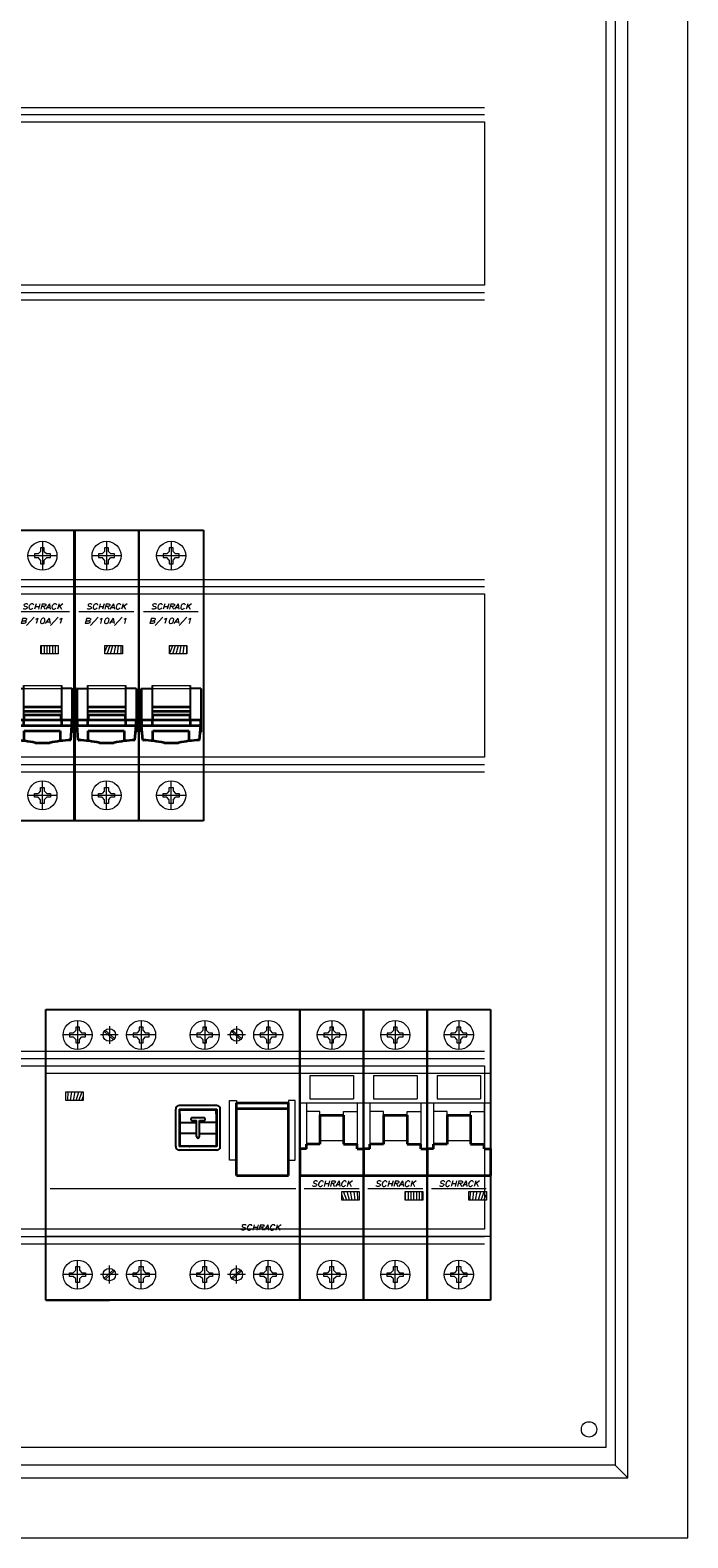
# Model space of a CAD drawing. Extents: x -286 to 6751, y -6190 to 318.
# Tile 4 of 7: x 5900 to 6081, y -4849 to -4433. Entities that reach past the tile are written whole.
import ezdxf
from ezdxf.enums import TextEntityAlignment as Align

# ---------------------------------------------------------------- set-up
doc = ezdxf.new("R2010")
doc.units = 0
for name, color, linetype in [('_HRS_E_Schematy', 2, 'Continuous'), ('schrack-additional', 7, 'Continuous'), ('schrack-descr', 7, 'Continuous'), ('schrack-terminal', 7, 'Continuous')]:
    doc.layers.add(name, color=color, linetype=linetype)
for name, color, linetype, lineweight in [('schrack-details', 4, 'Continuous', 5), ('schrack-movparts', 5, 'Continuous', 35), ('schrack-others', 2, 'Continuous', 13), ('schrack-outline', 1, 'Continuous', 25)]:
    doc.layers.add(name, color=color, linetype=linetype, lineweight=lineweight)
doc.styles.add('logo', font='romans.shx', dxfattribs={"oblique": 15, "height": 1.5})
doc.styles.add('styl', font='romans.shx')

# ---------------------------------------------------------------- blocks, each defined once
blk = doc.blocks.new('pm419-Geh_use', base_point=(-98.61362713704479, 87.74999999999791))
at = {"color": 4, "linetype": 'Continuous'}
for p, q in [((-98.5636271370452, 98.04999999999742), (-98.56362713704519, 97.89999999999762)), ((-95.26362713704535, 98.04999999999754), (-95.26362713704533, 97.89999999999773)), ((-98.58362713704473, 87.89999999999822), (-98.61362713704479, 87.74999999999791)), ((-98.56362713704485, 87.89999999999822), (-98.56362713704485, 87.84999999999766)), ((-98.56362713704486, 87.74999999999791), (-98.56362713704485, 87.84999999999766)), ((-96.76362713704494, 87.84999999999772), (-96.76362713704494, 87.74999999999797)), ((-95.26362713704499, 87.89999999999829), (-95.26362713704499, 87.74999999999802))]:
    blk.add_line(p, q, dxfattribs=at)
blk = doc.blocks.new('pm420_01-Deckel', base_point=(-95.26362713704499, 87.74999999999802))
at = {"color": 4, "linetype": 'Continuous'}
for p, q in [((-95.26362713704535, 98.04999999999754), (-95.26362713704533, 97.89999999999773)), ((-95.26362713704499, 87.89999999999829), (-95.26362713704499, 87.74999999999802)), ((-94.06362713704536, 87.74999999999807), (-94.21362713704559, 87.89999999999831))]:
    blk.add_line(p, q, dxfattribs=at)
blk = doc.blocks.new('*U60')
at = {"layer": 'schrack-details'}
h = blk.add_hatch(dxfattribs=at)
h.set_pattern_fill('ANSI31', color=256, scale=0.25, angle=45, style=0)
h.set_pattern_definition([(90, (69772977.8122275, 70824734.07284465), (-0.79375, 1.665334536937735e-16), [])])
h.paths.add_polyline_path([(5.48543344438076, 37.47332423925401), (10.32354506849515, 37.47332423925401), (10.32354506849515, 39.8390879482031), (5.48543344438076, 39.8390879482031)])
at = {"color": 4, "linetype": 'Continuous'}
for p, q in [((35.76212595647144, 31.85620701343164), (35.76212595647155, 35.05620701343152)), ((47.0621259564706, 36.05620701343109), (36.76212595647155, 36.05620701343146)), ((36.76212595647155, 35.05620701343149), (44.16212595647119, 35.05620701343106)), ((36.76212595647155, 35.05620701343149), (36.7621259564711, 24.75620701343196)), ((36.91212595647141, 34.90620701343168), (45.10688704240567, 34.90620701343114)), ((36.91212595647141, 33.74298860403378), (36.91212595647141, 34.90620701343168)), ((36.91212595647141, 33.74298860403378), (36.91212595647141, 31.40620701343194)), ((38.91212595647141, 35.0562070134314), (38.91212595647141, 34.9062070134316)), ((44.16212595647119, 35.05620701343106), (47.0621259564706, 35.05620701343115)), ((45.06212595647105, 35.05620701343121), (45.06212595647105, 34.9062070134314)), ((45.10688704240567, 34.90620701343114), (45.10688704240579, 35.05620701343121)), ((45.10688704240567, 34.90620701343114), (46.91212595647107, 34.90620701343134)), ((46.91212595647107, 33.74298860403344), (46.91212595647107, 34.90620701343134)), ((46.91212595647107, 33.74298860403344), (46.91212595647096, 31.40620701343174)), ((47.0621259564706, 35.05620701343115), (47.06212595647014, 24.75620701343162)), ((48.06212595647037, 31.85620701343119), (48.06212595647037, 35.05620701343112)), ((35.76212595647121, 24.75620701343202), (35.76212595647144, 31.85620701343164)), ((36.91212595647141, 31.40620701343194), (41.5121259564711, 31.40620701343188)), ((36.91212595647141, 31.40620701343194), (36.9121259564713, 28.40620701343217)), ((43.5121259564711, 32.70620701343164), (40.31212595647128, 32.70620701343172)), ((40.31212595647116, 31.90620701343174), (41.5121259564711, 31.90620701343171)), ((41.5121259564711, 31.40620701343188), (41.5121259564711, 31.90620701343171)), ((41.5121259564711, 28.406207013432), (41.5121259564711, 31.40620701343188)), ((42.31212595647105, 31.90620701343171), (43.5121259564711, 31.90620701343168)), ((42.31212595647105, 31.40620701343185), (42.31212595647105, 31.90620701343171)), ((46.91212595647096, 31.40620701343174), (42.31212595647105, 31.40620701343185)), ((42.31212595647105, 28.40620701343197), (42.31212595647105, 31.40620701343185)), ((46.91212595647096, 31.40620701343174), (46.91212595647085, 28.40620701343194)), ((48.06212595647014, 24.75620701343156), (48.06212595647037, 31.85620701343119)), ((36.9121259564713, 28.40620701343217), (36.91212595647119, 26.06942542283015)), ((41.5121259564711, 28.406207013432), (36.9121259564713, 28.40620701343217)), ((36.91212595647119, 26.06942542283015), (36.91212595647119, 24.90620701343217)), ((41.5121259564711, 27.5062070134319), (41.5121259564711, 28.406207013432)), ((42.31212595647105, 28.40620701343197), (46.91212595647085, 28.40620701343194)), ((42.31212595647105, 27.5062070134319), (42.31212595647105, 28.40620701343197)), ((46.91212595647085, 28.40620701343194), (46.91212595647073, 26.06942542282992)), ((46.91212595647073, 26.06942542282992), (46.91212595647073, 24.90620701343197)), ((47.06212595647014, 24.75620701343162), (36.7621259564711, 24.75620701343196)), ((47.06212595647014, 23.75620701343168), (36.7621259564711, 23.75620701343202)), ((45.10688704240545, 24.90620701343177), (36.91212595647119, 24.90620701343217)), ((45.06212595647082, 24.906207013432), (45.06212595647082, 24.75620701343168)), ((45.10688704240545, 24.90620701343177), (45.10688704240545, 24.75620701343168)), ((46.91212595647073, 24.90620701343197), (45.10688704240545, 24.90620701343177))]:
    blk.add_line(p, q, dxfattribs=at)
for centre, radius, start, end in [((36.76212595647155, 35.05620701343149), 0.9999999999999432, 90, 179.9999999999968), ((47.0621259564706, 35.05620701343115), 0.9999999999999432, 359.9999999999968, 90), ((42.71212595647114, 29.9062070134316), 5.99999999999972, 165.1648884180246, 172.59800031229), ((42.71212595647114, 29.9062070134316), 5.999999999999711, 187.4019996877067, 194.835111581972), ((40.31212595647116, 32.30620701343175), 0.3999999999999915, 129.4391316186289, 270), ((40.31212595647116, 32.30620701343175), 0.3999999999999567, 90, 129.4391316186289), ((43.5121259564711, 32.30620701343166), 0.3999999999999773, 50.56086838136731, 90), ((43.5121259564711, 32.30620701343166), 0.3999999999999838, 269.9999999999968, 50.56086838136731), ((41.91212595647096, 27.5062070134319), 0.3999999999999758, 180, 230.5608683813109), ((41.91212595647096, 27.5062070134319), 0.3999999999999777, 230.5608683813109, 309.4391316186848), ((41.91212595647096, 27.5062070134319), 0.3999999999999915, 309.4391316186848, 359.9999999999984), ((36.7621259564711, 24.75620701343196), 0.9999999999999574, 179.9999999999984, 269.9999999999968), ((42.71212595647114, 29.9062070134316), 5.999999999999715, 236.4426902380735, 239.1299615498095), ((47.06212595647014, 24.75620701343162), 1, 270, 359.9999999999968)]:
    blk.add_arc(centre, radius, start, end, dxfattribs=at)
at = {"layer": 'schrack-details'}
for p, q in [((8.75, 59.50000000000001), (8.75, 51.50000000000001)), ((26.25, 59.50000000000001), (26.25, 51.50000000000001)), ((43.75, 59.50000000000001), (43.75, 51.50000000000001)), ((61.25, 59.50000000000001), (61.25, 51.50000000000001)), ((12.75, 55.50000000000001), (4.75, 55.50000000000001)), ((6.550000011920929, 56.01500000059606), (6.550000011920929, 55.50000000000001)), ((7.546730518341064, 56.01500000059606), (6.550000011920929, 56.01500000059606)), ((6.550000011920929, 55.50000000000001), (6.550000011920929, 54.98499999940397)), ((6.550000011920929, 54.98499999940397), (7.546730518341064, 54.98499999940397)), ((8.235000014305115, 56.70326949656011), (7.546730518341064, 56.01500000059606)), ((8.235000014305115, 54.29673050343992), (7.546730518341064, 54.98499999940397)), ((8.235000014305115, 57.70000000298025), (8.235000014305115, 56.70326949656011)), ((8.75, 57.70000000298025), (8.235000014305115, 57.70000000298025)), ((8.235000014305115, 54.29673050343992), (8.235000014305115, 53.30000001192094)), ((9.265000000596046, 57.70000000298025), (8.75, 57.70000000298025)), ((9.265000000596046, 56.70326948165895), (9.265000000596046, 57.70000000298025)), ((9.264999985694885, 56.70326949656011), (9.953269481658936, 56.01500000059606)), ((9.264999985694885, 54.29673050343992), (9.953269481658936, 54.98499999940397)), ((9.265000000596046, 53.30000001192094), (9.265000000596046, 54.29673051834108)), ((10.95000000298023, 56.01500000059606), (9.953269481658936, 56.01500000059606)), ((9.953269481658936, 54.98499999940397), (10.95000000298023, 54.98499999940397)), ((10.95000000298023, 55.50000000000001), (10.95000000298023, 56.01500000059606)), ((10.95000000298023, 54.98499999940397), (10.95000000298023, 55.50000000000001)), ((19.96743641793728, 55.50000000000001), (15.03256358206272, 55.50000000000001)), ((16.10348284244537, 56.51723350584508), (18.61915430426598, 54.20987646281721)), ((16.36614370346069, 56.80360810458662), (18.8818151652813, 54.49625104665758)), ((17.5, 57.96743641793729), (17.5, 53.03256358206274)), ((30.25, 55.50000000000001), (22.25, 55.50000000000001)), ((24.05000001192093, 56.01500000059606), (24.05000001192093, 55.50000000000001)), ((25.04673051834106, 56.01500000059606), (24.05000001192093, 56.01500000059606)), ((24.05000001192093, 55.50000000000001), (24.05000001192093, 54.98499999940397)), ((24.05000001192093, 54.98499999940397), (25.04673051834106, 54.98499999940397)), ((25.73500001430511, 56.70326949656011), (25.04673051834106, 56.01500000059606)), ((25.73500001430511, 54.29673050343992), (25.04673051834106, 54.98499999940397)), ((25.73500001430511, 57.70000000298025), (25.73500001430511, 56.70326949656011)), ((26.25, 57.70000000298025), (25.73500001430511, 57.70000000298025)), ((25.73500001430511, 54.29673050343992), (25.73500001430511, 53.30000001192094)), ((26.76500000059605, 57.70000000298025), (26.25, 57.70000000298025)), ((26.76500000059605, 56.70326948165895), (26.76500000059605, 57.70000000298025)), ((26.76499998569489, 56.70326949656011), (27.45326948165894, 56.01500000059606)), ((26.76499998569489, 54.29673050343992), (27.45326948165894, 54.98499999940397)), ((26.76500000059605, 53.30000001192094), (26.76500000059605, 54.29673051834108)), ((28.45000000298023, 56.01500000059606), (27.45326948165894, 56.01500000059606)), ((27.45326948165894, 54.98499999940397), (28.45000000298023, 54.98499999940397)), ((28.45000000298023, 55.50000000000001), (28.45000000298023, 56.01500000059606)), ((28.45000000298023, 54.98499999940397), (28.45000000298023, 55.50000000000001)), ((47.75, 55.50000000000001), (39.75, 55.50000000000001)), ((41.55000001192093, 56.01500000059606), (41.55000001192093, 55.50000000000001)), ((42.54673051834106, 56.01500000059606), (41.55000001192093, 56.01500000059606)), ((41.55000001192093, 55.50000000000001), (41.55000001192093, 54.98499999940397)), ((41.55000001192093, 54.98499999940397), (42.54673051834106, 54.98499999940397)), ((43.23500001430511, 56.70326949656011), (42.54673051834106, 56.01500000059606)), ((43.23500001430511, 54.29673050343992), (42.54673051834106, 54.98499999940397)), ((43.23500001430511, 57.70000000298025), (43.23500001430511, 56.70326949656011)), ((43.75, 57.70000000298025), (43.23500001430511, 57.70000000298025)), ((43.23500001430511, 54.29673050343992), (43.23500001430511, 53.30000001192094)), ((44.26500000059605, 57.70000000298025), (43.75, 57.70000000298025)), ((44.26500000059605, 56.70326948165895), (44.26500000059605, 57.70000000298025)), ((44.26499998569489, 56.70326949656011), (44.95326948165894, 56.01500000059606)), ((44.26499998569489, 54.29673050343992), (44.95326948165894, 54.98499999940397)), ((44.26500000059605, 53.30000001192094), (44.26500000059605, 54.29673051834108)), ((45.95000000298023, 56.01500000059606), (44.95326948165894, 56.01500000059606)), ((44.95326948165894, 54.98499999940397), (45.95000000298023, 54.98499999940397)), ((45.95000000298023, 55.50000000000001), (45.95000000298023, 56.01500000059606)), ((45.95000000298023, 54.98499999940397), (45.95000000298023, 55.50000000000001)), ((54.96743641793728, 55.50000000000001), (50.03256358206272, 55.50000000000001)), ((51.10348284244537, 56.51723350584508), (53.61915430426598, 54.20987646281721)), ((51.36614370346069, 56.80360810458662), (53.8818151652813, 54.49625104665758)), ((52.5, 57.96743641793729), (52.5, 53.03256358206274)), ((65.25, 55.50000000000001), (57.25, 55.50000000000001)), ((60.04673051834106, 56.01500000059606), (59.05000001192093, 56.01500000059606)), ((59.05000001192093, 56.01500000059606), (59.05000001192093, 55.50000000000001)), ((59.05000001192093, 55.50000000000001), (59.05000001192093, 54.98499999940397)), ((59.05000001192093, 54.98499999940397), (60.04673051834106, 54.98499999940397)), ((60.73500001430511, 56.70326949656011), (60.04673051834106, 56.01500000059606)), ((60.73500001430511, 54.29673050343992), (60.04673051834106, 54.98499999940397)), ((60.73500001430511, 57.70000000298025), (60.73500001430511, 56.70326949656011)), ((61.25, 57.70000000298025), (60.73500001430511, 57.70000000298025)), ((60.73500001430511, 54.29673050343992), (60.73500001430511, 53.30000001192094)), ((61.76500000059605, 57.70000000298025), (61.25, 57.70000000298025)), ((61.76500000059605, 56.70326948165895), (61.76500000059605, 57.70000000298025)), ((61.76499998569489, 56.70326949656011), (62.45326948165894, 56.01500000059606)), ((61.76499998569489, 54.29673050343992), (62.45326948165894, 54.98499999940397)), ((61.76500000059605, 53.30000001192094), (61.76500000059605, 54.29673051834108)), ((63.45000000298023, 56.01500000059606), (62.45326948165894, 56.01500000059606)), ((62.45326948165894, 54.98499999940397), (63.45000000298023, 54.98499999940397)), ((63.45000000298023, 55.50000000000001), (63.45000000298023, 56.01500000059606)), ((63.45000000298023, 54.98499999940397), (63.45000000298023, 55.50000000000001)), ((8.235000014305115, 53.30000001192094), (8.75, 53.30000001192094)), ((8.75, 53.30000001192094), (9.265000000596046, 53.30000001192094)), ((25.73500001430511, 53.30000001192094), (26.25, 53.30000001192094)), ((26.25, 53.30000001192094), (26.76500000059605, 53.30000001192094)), ((43.23500001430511, 53.30000001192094), (43.75, 53.30000001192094)), ((43.75, 53.30000001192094), (44.26500000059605, 53.30000001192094)), ((60.73500001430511, 53.30000001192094), (61.25, 53.30000001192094)), ((61.25, 53.30000001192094), (61.76500000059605, 53.30000001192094)), ((0, 45.01828366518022), (17.5, 45.01828366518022)), ((17.5, 45.01828366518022), (35, 45.01828366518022)), ((35, 45.01828366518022), (52.5, 45.01828366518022)), ((52.5, 45.01828366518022), (70, 45.01828366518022)), ((1.194631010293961, 13.21803447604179), (68.82273769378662, 13.21803447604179)), ((17.5, 0), (0, 0)), ((35, 0), (17.5, 0)), ((52.5, 0), (35, 0)), ((70, 0), (52.5, 0)), ((8.235000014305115, -8.300000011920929), (8.75, -8.300000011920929)), ((8.235000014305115, -9.296730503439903), (8.235000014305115, -8.300000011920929)), ((8.75, -14.5), (8.75, -6.5)), ((8.75, -8.300000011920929), (9.265000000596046, -8.300000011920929)), ((9.265000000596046, -8.300000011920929), (9.265000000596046, -9.296730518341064)), ((17.5, -12.96743641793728), (17.5, -8.032563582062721)), ((25.73500001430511, -8.300000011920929), (26.25, -8.300000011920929)), ((25.73500001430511, -9.296730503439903), (25.73500001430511, -8.300000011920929)), ((26.25, -14.5), (26.25, -6.5)), ((26.25, -8.300000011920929), (26.76500000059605, -8.300000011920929)), ((26.76500000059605, -8.300000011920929), (26.76500000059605, -9.296730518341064)), ((43.23500001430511, -8.300000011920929), (43.75, -8.300000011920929)), ((43.23500001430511, -9.296730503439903), (43.23500001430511, -8.300000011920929)), ((43.75, -14.5), (43.75, -6.5)), ((43.75, -8.300000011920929), (44.26500000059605, -8.300000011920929)), ((44.26500000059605, -8.300000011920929), (44.26500000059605, -9.296730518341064)), ((52.5, -12.96743641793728), (52.5, -8.032563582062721)), ((60.73500001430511, -8.300000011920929), (61.25, -8.300000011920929)), ((60.73500001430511, -9.296730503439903), (60.73500001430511, -8.300000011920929)), ((61.25, -14.5), (61.25, -6.5)), ((61.25, -8.300000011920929), (61.76500000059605, -8.300000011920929)), ((61.76500000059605, -8.300000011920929), (61.76500000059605, -9.296730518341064)), ((12.75, -10.5), (4.75, -10.5)), ((6.550000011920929, -10.5), (6.550000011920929, -9.984999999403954)), ((6.550000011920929, -9.984999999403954), (7.546730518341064, -9.984999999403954)), ((6.550000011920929, -11.01500000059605), (6.550000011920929, -10.5)), ((7.546730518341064, -11.01500000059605), (6.550000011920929, -11.01500000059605)), ((8.235000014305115, -9.296730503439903), (7.546730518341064, -9.984999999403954)), ((8.235000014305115, -11.7032694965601), (7.546730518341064, -11.01500000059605)), ((8.235000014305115, -12.70000000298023), (8.235000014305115, -11.7032694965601)), ((9.264999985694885, -9.296730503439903), (9.953269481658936, -9.984999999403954)), ((9.264999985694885, -11.7032694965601), (9.953269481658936, -11.01500000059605)), ((9.265000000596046, -11.70326948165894), (9.265000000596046, -12.70000000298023)), ((9.953269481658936, -9.984999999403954), (10.95000000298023, -9.984999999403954)), ((10.95000000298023, -11.01500000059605), (9.953269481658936, -11.01500000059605)), ((10.95000000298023, -9.984999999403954), (10.95000000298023, -10.5)), ((10.95000000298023, -10.5), (10.95000000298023, -11.01500000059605)), ((19.96743641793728, -10.5), (15.03256358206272, -10.5)), ((16.10348284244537, -11.51723350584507), (18.61915430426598, -9.209876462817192)), ((16.36614370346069, -11.8036081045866), (18.8818151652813, -9.496251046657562)), ((30.25, -10.5), (22.25, -10.5)), ((24.05000001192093, -10.5), (24.05000001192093, -9.984999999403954)), ((24.05000001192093, -9.984999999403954), (25.04673051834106, -9.984999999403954)), ((24.05000001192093, -11.01500000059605), (24.05000001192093, -10.5)), ((25.04673051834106, -11.01500000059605), (24.05000001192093, -11.01500000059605)), ((25.73500001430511, -9.296730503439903), (25.04673051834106, -9.984999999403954)), ((25.73500001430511, -11.7032694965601), (25.04673051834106, -11.01500000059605)), ((25.73500001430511, -12.70000000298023), (25.73500001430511, -11.7032694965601)), ((26.76499998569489, -9.296730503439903), (27.45326948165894, -9.984999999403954)), ((26.76499998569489, -11.7032694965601), (27.45326948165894, -11.01500000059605)), ((26.76500000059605, -11.70326948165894), (26.76500000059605, -12.70000000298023)), ((27.45326948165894, -9.984999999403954), (28.45000000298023, -9.984999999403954)), ((28.45000000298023, -11.01500000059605), (27.45326948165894, -11.01500000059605)), ((28.45000000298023, -9.984999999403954), (28.45000000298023, -10.5)), ((28.45000000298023, -10.5), (28.45000000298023, -11.01500000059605)), ((47.75, -10.5), (39.75, -10.5)), ((41.55000001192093, -10.5), (41.55000001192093, -9.984999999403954)), ((41.55000001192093, -9.984999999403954), (42.54673051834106, -9.984999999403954)), ((41.55000001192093, -11.01500000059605), (41.55000001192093, -10.5)), ((42.54673051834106, -11.01500000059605), (41.55000001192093, -11.01500000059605)), ((43.23500001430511, -9.296730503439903), (42.54673051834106, -9.984999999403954)), ((43.23500001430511, -11.7032694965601), (42.54673051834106, -11.01500000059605)), ((43.23500001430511, -12.70000000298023), (43.23500001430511, -11.7032694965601)), ((44.26499998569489, -9.296730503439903), (44.95326948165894, -9.984999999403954)), ((44.26499998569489, -11.7032694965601), (44.95326948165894, -11.01500000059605)), ((44.26500000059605, -11.70326948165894), (44.26500000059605, -12.70000000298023)), ((44.95326948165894, -9.984999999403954), (45.95000000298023, -9.984999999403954)), ((45.95000000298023, -11.01500000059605), (44.95326948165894, -11.01500000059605)), ((45.95000000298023, -9.984999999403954), (45.95000000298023, -10.5)), ((45.95000000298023, -10.5), (45.95000000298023, -11.01500000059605)), ((54.96743641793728, -10.5), (50.03256358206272, -10.5)), ((51.10348284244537, -11.51723350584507), (53.61915430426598, -9.209876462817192)), ((51.36614370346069, -11.8036081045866), (53.8818151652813, -9.496251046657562)), ((65.25, -10.5), (57.25, -10.5)), ((59.05000001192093, -9.984999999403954), (60.04673051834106, -9.984999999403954)), ((59.05000001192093, -10.5), (59.05000001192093, -9.984999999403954)), ((59.05000001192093, -11.01500000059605), (59.05000001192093, -10.5)), ((60.04673051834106, -11.01500000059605), (59.05000001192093, -11.01500000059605)), ((60.73500001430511, -9.296730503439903), (60.04673051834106, -9.984999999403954)), ((60.73500001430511, -11.7032694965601), (60.04673051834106, -11.01500000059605)), ((60.73500001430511, -12.70000000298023), (60.73500001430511, -11.7032694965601)), ((61.76499998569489, -9.296730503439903), (62.45326948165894, -9.984999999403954)), ((61.76499998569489, -11.7032694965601), (62.45326948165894, -11.01500000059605)), ((61.76500000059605, -11.70326948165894), (61.76500000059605, -12.70000000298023)), ((62.45326948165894, -9.984999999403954), (63.45000000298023, -9.984999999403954)), ((63.45000000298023, -11.01500000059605), (62.45326948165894, -11.01500000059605)), ((63.45000000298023, -9.984999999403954), (63.45000000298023, -10.5)), ((63.45000000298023, -10.5), (63.45000000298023, -11.01500000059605)), ((8.75, -12.70000000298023), (8.235000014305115, -12.70000000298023)), ((9.265000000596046, -12.70000000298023), (8.75, -12.70000000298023)), ((26.25, -12.70000000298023), (25.73500001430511, -12.70000000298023)), ((26.76500000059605, -12.70000000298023), (26.25, -12.70000000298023)), ((43.75, -12.70000000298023), (43.23500001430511, -12.70000000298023)), ((44.26500000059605, -12.70000000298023), (43.75, -12.70000000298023)), ((61.25, -12.70000000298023), (60.73500001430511, -12.70000000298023)), ((61.76500000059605, -12.70000000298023), (61.25, -12.70000000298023))]:
    blk.add_line(p, q, dxfattribs=at)
for points in [[(5.48543344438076, 39.8390879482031), (10.32354506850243, 39.8390879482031), (10.32354506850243, 37.47332423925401), (5.48543344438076, 37.47332423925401)], [(50.61245438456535, 37.42615677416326), (52.5, 37.42615677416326), (52.5, 21.0216237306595), (50.61245438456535, 21.0216237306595)], [(68.68605294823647, 37.42615677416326), (66.79850733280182, 37.42615677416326), (66.79850733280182, 21.0216237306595), (68.68605294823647, 21.0216237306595)]]:
    blk.add_lwpolyline(points, close=True, dxfattribs=at)
for centre, radius in [((8.75, 55.50000000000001), 4), ((26.25, 55.50000000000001), 4), ((43.75, 55.50000000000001), 4), ((61.25, 55.50000000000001), 4), ((17.5, 55.50000000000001), 1.707900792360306), ((52.5, 55.50000000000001), 1.707900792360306), ((8.75, -10.5), 4), ((26.25, -10.5), 4), ((43.75, -10.5), 4), ((61.25, -10.5), 4), ((17.5, -10.5), 1.707900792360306), ((52.5, -10.5), 1.707900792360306)]:
    blk.add_circle(centre, radius, dxfattribs=at)
at = {"layer": 'schrack-movparts'}
for p, q in [((52.5, 36.79810070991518), (66.79850733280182, 36.79810070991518)), ((52.5, 16.7580202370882), (52.5, 36.79810070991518)), ((52.5, 35.22647421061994), (66.79850733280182, 35.22647421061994)), ((66.79850733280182, 16.7580202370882), (66.79850733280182, 36.79810070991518)), ((52.49999998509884, 16.75802022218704), (66.79850733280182, 16.7580202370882))]:
    blk.add_line(p, q, dxfattribs=at)
at = {"layer": 'schrack-outline'}
for p, q in [((0, -17.5), (0, 62.50000000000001)), ((0, 62.50000000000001), (17.5, 62.50000000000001)), ((17.5, 62.50000000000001), (35, 62.50000000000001)), ((35, 62.50000000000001), (52.5, 62.50000000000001)), ((52.5, 62.50000000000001), (70, 62.50000000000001)), ((70, 62.50000000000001), (70, -17.5)), ((70, -17.5), (70, 62.50000000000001)), ((0, -17.5), (17.5, -17.5)), ((17.5, -17.5), (0, -17.5)), ((35, -17.5), (17.5, -17.5)), ((52.5, -17.5), (35, -17.5)), ((70, -17.5), (52.5, -17.5))]:
    blk.add_line(p, q, dxfattribs=at)
at = {"xscale": -1}
for name, p in [('pm420_01-Deckel', (41.66212595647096, 24.75620701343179)), ('pm419-Geh_use', (45.01212595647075, 24.75620701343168))]:
    blk.add_blockref(name, p, dxfattribs=at)
at = {"layer": 'schrack-others', "style": 'logo', "oblique": 15, "width": 1.2}
blk.add_text('SCHRACK', height=1.5, dxfattribs=at).set_placement((59.09492655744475, 1.754605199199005), align=Align.CENTER)
blk = doc.blocks.new('*U61')
at = {"layer": 'schrack-details'}
h = blk.add_hatch(dxfattribs=at)
h.set_pattern_fill('ANSI31', color=256, scale=0.25, angle=45, style=0)
h.set_pattern_definition([(90, (69772983.81142011, 70824706.6273988), (-0.79375, 1.665334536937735e-16), [])])
h.paths.add_polyline_path([(11.48462606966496, 12.39364209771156), (11.48462606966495, 10.02787838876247), (16.32273769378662, 10.02787838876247), (16.32273769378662, 12.39364209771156)])
for p, q in [((8.75, 59.5), (8.75, 51.5)), ((12.75, 55.5), (4.75, 55.5)), ((7.546730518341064, 56.01500000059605), (6.550000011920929, 56.01500000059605)), ((6.550000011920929, 56.01500000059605), (6.550000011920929, 55.5)), ((6.550000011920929, 55.5), (6.550000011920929, 54.98499999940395)), ((6.550000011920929, 54.98499999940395), (7.546730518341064, 54.98499999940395)), ((8.235000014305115, 56.7032694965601), (7.546730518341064, 56.01500000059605)), ((8.235000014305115, 54.2967305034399), (7.546730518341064, 54.98499999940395)), ((8.235000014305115, 57.70000000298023), (8.235000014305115, 56.7032694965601)), ((8.75, 57.70000000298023), (8.235000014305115, 57.70000000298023)), ((8.235000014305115, 54.2967305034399), (8.235000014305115, 53.30000001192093)), ((9.265000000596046, 57.70000000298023), (8.75, 57.70000000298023)), ((9.265000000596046, 56.70326948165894), (9.265000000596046, 57.70000000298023)), ((9.264999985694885, 56.7032694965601), (9.953269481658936, 56.01500000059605)), ((9.264999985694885, 54.2967305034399), (9.953269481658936, 54.98499999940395)), ((9.265000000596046, 53.30000001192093), (9.265000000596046, 54.29673051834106)), ((10.95000000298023, 56.01500000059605), (9.953269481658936, 56.01500000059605)), ((9.953269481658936, 54.98499999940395), (10.95000000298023, 54.98499999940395)), ((10.95000000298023, 55.5), (10.95000000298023, 56.01500000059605)), ((10.95000000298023, 54.98499999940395), (10.95000000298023, 55.5)), ((8.235000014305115, 53.30000001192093), (8.75, 53.30000001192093)), ((8.75, 53.30000001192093), (9.265000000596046, 53.30000001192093)), ((0, 45.01828366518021), (17.5, 45.01828366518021)), ((2.75, 44.29999999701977), (14.75, 44.29999999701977)), ((2.75, 44.29999999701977), (2.75, 37.92648585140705)), ((14.75, 44.29999999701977), (14.75, 37.92648585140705)), ((2.75, 37.92648585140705), (14.75, 37.92648585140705)), ((1.490116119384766e-08, 36.79999999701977), (17.5, 36.79999999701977)), ((1.75, 36.79999999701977), (1.75, 25.43993033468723)), ((5.5, 34.43993033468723), (1.75, 34.43993033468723)), ((5.5, 33.43993033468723), (5.5, 34.43993033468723)), ((12, 33.43993033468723), (12, 34.43993033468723)), ((12, 34.43993033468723), (15.75, 34.43993033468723)), ((15.75, 36.79999999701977), (15.75, 25.43993033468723)), ((5.5, 26.43993033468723), (12, 26.43993033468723)), ((1.194631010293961, 13.21803447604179), (16.30536898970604, 13.21803447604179)), ((17.5, 0), (0, 0)), ((8.235000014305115, -8.300000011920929), (8.75, -8.300000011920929)), ((8.235000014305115, -9.296730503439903), (8.235000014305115, -8.300000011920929)), ((8.75, -14.5), (8.75, -6.5)), ((8.75, -8.300000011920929), (9.265000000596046, -8.300000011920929)), ((9.265000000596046, -8.300000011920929), (9.265000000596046, -9.296730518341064)), ((12.75, -10.5), (4.75, -10.5)), ((6.550000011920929, -10.5), (6.550000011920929, -9.984999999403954)), ((6.550000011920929, -9.984999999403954), (7.546730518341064, -9.984999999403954)), ((6.550000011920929, -11.01500000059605), (6.550000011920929, -10.5)), ((7.546730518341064, -11.01500000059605), (6.550000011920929, -11.01500000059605)), ((8.235000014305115, -9.296730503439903), (7.546730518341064, -9.984999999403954)), ((8.235000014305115, -11.7032694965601), (7.546730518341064, -11.01500000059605)), ((8.235000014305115, -12.70000000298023), (8.235000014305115, -11.7032694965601)), ((9.264999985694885, -9.296730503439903), (9.953269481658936, -9.984999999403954)), ((9.264999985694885, -11.7032694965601), (9.953269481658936, -11.01500000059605)), ((9.265000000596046, -11.70326948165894), (9.265000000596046, -12.70000000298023)), ((9.953269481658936, -9.984999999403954), (10.95000000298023, -9.984999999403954)), ((10.95000000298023, -11.01500000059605), (9.953269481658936, -11.01500000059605)), ((10.95000000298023, -9.984999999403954), (10.95000000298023, -10.5)), ((10.95000000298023, -10.5), (10.95000000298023, -11.01500000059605)), ((8.75, -12.70000000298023), (8.235000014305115, -12.70000000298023)), ((9.265000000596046, -12.70000000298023), (8.75, -12.70000000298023))]:
    blk.add_line(p, q, dxfattribs=at)
blk.add_lwpolyline([(11.48462606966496, 12.39364209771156), (16.32273769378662, 12.39364209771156), (16.32273769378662, 10.02787838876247), (11.48462606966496, 10.02787838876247)], close=True, dxfattribs=at)
for centre in [(8.75, 55.5), (8.75, -10.5)]:
    blk.add_circle(centre, 4, dxfattribs=at)
at = {"layer": 'schrack-movparts'}
for p, q in [((5.5, 33.43993033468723), (5.5, 26.43993033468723)), ((5.5, 33.43993033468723), (12, 33.43993033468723)), ((12, 33.43993033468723), (12, 26.43993033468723)), ((5.5, 25.43993033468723), (1.75, 25.43993033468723)), ((1.75, 24.10839594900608), (1.75, 25.43993033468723)), ((5.5, 26.43993033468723), (5.5, 25.43993033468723)), ((12, 26.43993033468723), (12, 25.43993033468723)), ((12, 25.43993033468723), (15.75, 25.43993033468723)), ((15.75, 24.10839594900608), (15.75, 25.43993033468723)), ((1.75, 24.10839594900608), (0, 24.10839594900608)), ((0, 24.10839594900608), (0, 16.7580202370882)), ((15.75, 24.10839594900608), (17.5, 24.10839594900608)), ((17.5, 24.10839594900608), (17.5, 16.7580202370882)), ((0, 16.7580202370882), (17.5, 16.7580202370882))]:
    blk.add_line(p, q, dxfattribs=at)
at = {"layer": 'schrack-outline'}
for p, q in [((0, -17.5), (0, 62.5)), ((0, 62.5), (17.5, 62.5)), ((17.5, 62.5), (17.5, -17.5)), ((17.5, -17.5), (0, -17.5))]:
    blk.add_line(p, q, dxfattribs=at)
at = {"layer": 'schrack-others', "style": 'logo', "oblique": 15, "width": 1.2}
blk.add_text('SCHRACK', height=1.5, dxfattribs=at).set_placement((8.75, 13.79999999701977), align=Align.CENTER)
blk = doc.blocks.new('c_amp_1_v')
at = {"layer": 'schrack-details'}
h = blk.add_hatch(dxfattribs=at)
h.set_pattern_fill('ANSI31', color=256, scale=0.25, angle=45, style=0)
h.set_pattern_definition([(90, (69772980.74203089, 70824725.04677913), (-0.79375, 1.665334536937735e-16), [])])
h.paths.add_polyline_path([(8.41523685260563, 30.81302242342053), (8.41523685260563, 28.44725871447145), (13.2533484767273, 28.44725871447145), (13.2533484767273, 30.81302242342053)])
at = {"color": 4}
for p, q in [((0.7700000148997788, 18.91766047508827), (0.6500000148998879, 18.79766047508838)), ((0.6500000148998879, 7.03766047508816), (0.6500000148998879, 18.79766047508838)), ((0.7700000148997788, 18.91766047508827), (3.650000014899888, 18.91766047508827)), ((0.7700000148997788, 18.91766047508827), (0.7700000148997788, 6.917660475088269)), ((3.650000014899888, 19.71354960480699), (3.650000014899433, 8.717660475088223)), ((14.15000000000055, 19.71354960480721), (14.15000000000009, 8.717660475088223)), ((17.03000000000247, 18.91766047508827), (14.15000000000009, 18.91766047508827)), ((17.03000000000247, 18.91766047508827), (17.15000000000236, 18.79766047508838)), ((17.03000000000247, 18.91766047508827), (17.03000000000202, 6.917660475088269)), ((17.15000000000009, 18.79766047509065), (17.15000000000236, 7.03766047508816)), ((17.15000000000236, 7.03766047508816), (17.15000000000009, 18.79766047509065)), ((0.7700000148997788, 6.917660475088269), (0.6500000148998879, 7.03766047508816)), ((0.7700000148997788, 6.917660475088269), (0.905000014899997, 6.917660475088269)), ((16.89500000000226, 6.917660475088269), (17.03000000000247, 6.917660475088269)), ((17.03000000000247, 6.917660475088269), (17.15000000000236, 7.03766047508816)), ((17.15000000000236, 7.03766047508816), (17.15000000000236, 7.03766047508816))]:
    blk.add_line(p, q, dxfattribs=at)
at = {"layer": 'schrack-details'}
for p, q in [((8.900000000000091, 59.5), (8.900000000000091, 51.5)), ((12.90000000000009, 55.5), (4.900000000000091, 55.5)), ((7.696730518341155, 56.01500000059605), (6.70000001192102, 56.01500000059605)), ((6.70000001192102, 56.01500000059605), (6.70000001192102, 55.5)), ((6.70000001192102, 55.5), (6.70000001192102, 54.98499999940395)), ((6.70000001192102, 54.98499999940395), (7.696730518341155, 54.98499999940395)), ((8.385000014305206, 56.7032694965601), (7.696730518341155, 56.01500000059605)), ((8.385000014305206, 54.2967305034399), (7.696730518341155, 54.98499999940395)), ((8.385000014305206, 57.70000000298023), (8.385000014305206, 56.7032694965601)), ((8.900000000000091, 57.70000000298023), (8.385000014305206, 57.70000000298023)), ((8.385000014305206, 54.2967305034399), (8.385000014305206, 53.30000001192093)), ((9.415000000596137, 57.70000000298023), (8.900000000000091, 57.70000000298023)), ((9.415000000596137, 56.70326948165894), (9.415000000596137, 57.70000000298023)), ((9.414999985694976, 56.7032694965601), (10.10326948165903, 56.01500000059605)), ((9.414999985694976, 54.2967305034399), (10.10326948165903, 54.98499999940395)), ((9.415000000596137, 53.30000001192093), (9.415000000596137, 54.29673051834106)), ((11.10000000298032, 56.01500000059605), (10.10326948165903, 56.01500000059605)), ((10.10326948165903, 54.98499999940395), (11.10000000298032, 54.98499999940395)), ((11.10000000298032, 55.5), (11.10000000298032, 56.01500000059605)), ((11.10000000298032, 54.98499999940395), (11.10000000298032, 55.5)), ((8.385000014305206, 53.30000001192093), (8.900000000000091, 53.30000001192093)), ((8.900000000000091, 53.30000001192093), (9.415000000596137, 53.30000001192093)), ((0.1500000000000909, 45.01828366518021), (17.65000000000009, 45.01828366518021)), ((1.263397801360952, 40.18287460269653), (16.37413578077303, 40.18287460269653)), ((3.650000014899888, 18.91766047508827), (3.650000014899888, 12.71766047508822)), ((14.15000000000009, 13.91766047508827), (14.15000000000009, 18.91766047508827)), ((3.650000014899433, 12.71766047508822), (3.650000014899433, 11.71766047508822)), ((14.15000000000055, 12.717660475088), (14.15000000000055, 13.91766047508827)), ((14.15000000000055, 12.717660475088), (14.15000000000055, 11.717660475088)), ((17.80000000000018, 0), (0, 0)), ((8.385000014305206, -8.300000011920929), (8.900000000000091, -8.300000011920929)), ((8.385000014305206, -9.296730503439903), (8.385000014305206, -8.300000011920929)), ((8.900000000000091, -14.5), (8.900000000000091, -6.5)), ((8.900000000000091, -8.300000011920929), (9.415000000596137, -8.300000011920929)), ((9.415000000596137, -8.300000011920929), (9.415000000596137, -9.296730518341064)), ((12.90000000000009, -10.5), (4.900000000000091, -10.5)), ((6.70000001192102, -10.5), (6.70000001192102, -9.984999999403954)), ((6.70000001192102, -9.984999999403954), (7.696730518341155, -9.984999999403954)), ((6.70000001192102, -11.01500000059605), (6.70000001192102, -10.5)), ((7.696730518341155, -11.01500000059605), (6.70000001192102, -11.01500000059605)), ((8.385000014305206, -9.296730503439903), (7.696730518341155, -9.984999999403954)), ((8.385000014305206, -11.7032694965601), (7.696730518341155, -11.01500000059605)), ((8.385000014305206, -12.70000000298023), (8.385000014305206, -11.7032694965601)), ((9.414999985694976, -9.296730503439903), (10.10326948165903, -9.984999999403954)), ((9.414999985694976, -11.7032694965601), (10.10326948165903, -11.01500000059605)), ((9.415000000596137, -11.70326948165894), (9.415000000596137, -12.70000000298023)), ((10.10326948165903, -9.984999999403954), (11.10000000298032, -9.984999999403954)), ((11.10000000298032, -11.01500000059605), (10.10326948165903, -11.01500000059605)), ((11.10000000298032, -9.984999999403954), (11.10000000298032, -10.5)), ((11.10000000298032, -10.5), (11.10000000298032, -11.01500000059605)), ((8.900000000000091, -12.70000000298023), (8.385000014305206, -12.70000000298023)), ((9.415000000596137, -12.70000000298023), (8.900000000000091, -12.70000000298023))]:
    blk.add_line(p, q, dxfattribs=at)
at = {"layer": 'schrack-details', "color": 4}
for p, q in [((0.7700000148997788, 18.91766047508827), (17.03000000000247, 18.91766047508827)), ((3.650000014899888, 19.71354960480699), (14.15000000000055, 19.71354960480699))]:
    blk.add_line(p, q, dxfattribs=at)
at = {"layer": 'schrack-details'}
blk.add_lwpolyline([(8.41523685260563, 30.81302242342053), (13.2533484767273, 30.81302242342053), (13.2533484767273, 28.44725871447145), (8.41523685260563, 28.44725871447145)], close=True, dxfattribs=at)
for centre in [(8.900000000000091, 55.5), (8.900000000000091, -10.5)]:
    blk.add_circle(centre, 4, dxfattribs=at)
at = {"layer": 'schrack-movparts'}
for p, q in [((3.650000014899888, 13.91766047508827), (14.15000000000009, 13.91766047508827)), ((3.650000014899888, 12.71766047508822), (14.15000000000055, 12.71766047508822)), ((3.800000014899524, 10.21766047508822), (0.7700000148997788, 10.21766047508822)), ((0.7700000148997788, 10.21766047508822), (0.7700000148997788, 8.717660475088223)), ((0.7700000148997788, 8.717660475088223), (17.03000000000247, 8.717660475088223)), ((1.070000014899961, 4.717660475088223), (0.7700000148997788, 8.717660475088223)), ((3.650000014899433, 11.71766047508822), (3.800000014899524, 11.71766047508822)), ((3.650000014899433, 10.21766047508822), (3.650000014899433, 8.717660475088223)), ((3.800000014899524, 11.71766047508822), (3.800000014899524, 10.21766047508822)), ((3.800000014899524, 11.71766047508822), (14.00000000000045, 11.71766047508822)), ((14.00000000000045, 10.21766047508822), (3.800000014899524, 10.21766047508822)), ((14.15000000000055, 11.717660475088), (14.00000000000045, 11.717660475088)), ((14.00000000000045, 11.717660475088), (14.00000000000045, 10.21766047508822)), ((17.03000000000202, 10.217660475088), (14.00000000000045, 10.217660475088)), ((14.15000000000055, 10.217660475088), (14.15000000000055, 8.717660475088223)), ((16.73000000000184, 4.717660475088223), (17.03000000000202, 8.717660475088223)), ((17.03000000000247, 8.71766047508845), (17.03000000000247, 10.217660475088)), ((1.070000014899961, 4.717660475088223), (1.187310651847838, 4.694215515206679)), ((3.840975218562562, 4.503589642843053), (3.840975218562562, 7.24458824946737)), ((3.840975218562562, 7.24458824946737), (13.79623076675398, 7.24458824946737)), ((13.79623076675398, 7.244588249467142), (13.79623076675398, 4.475951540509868)), ((16.67664369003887, 4.694215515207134), (16.73000000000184, 4.717660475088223)), ((6.931977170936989, 3.969133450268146), (10.93197717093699, 3.969133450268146))]:
    blk.add_line(p, q, dxfattribs=at)
for centre, start, end in [((0.4281383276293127, -24.43994951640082), 77.10519276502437, 88.50733566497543), ((17.43581601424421, -24.43994951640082), 91.49266433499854, 102.8948072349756)]:
    blk.add_arc(centre, 29.14405453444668, start, end, dxfattribs=at)
at = {"layer": 'schrack-outline'}
for p, q in [((0, -17.5), (0, 62.5)), ((0, 62.5), (17.80000000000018, 62.5)), ((17.80000000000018, 62.5), (17.80000000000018, -17.5)), ((17.80000000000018, -17.5), (0, -17.5))]:
    blk.add_line(p, q, dxfattribs=at)
at = {"layer": 'schrack-additional', "style": 'styl'}
blk.add_attdef('ADDITIONAL', (-0.1070994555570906, -21.89037532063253), '', height=1.7, dxfattribs=at)
at = {"layer": 'schrack-descr', "color": 2, "style": 'logo', "oblique": 15, "width": 0.845674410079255}
blk.add_attdef('DESCRIPTION', text='', height=1.5, dxfattribs=at).set_placement((2.723186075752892, 36.82901056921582), (14.56262781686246, 36.82901056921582), align=Align.FIT)
at = {"layer": 'schrack-others', "style": 'logo', "oblique": 15, "width": 1.2}
blk.add_text('SCHRACK', height=1.5, dxfattribs=at).set_placement((8.818766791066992, 40.7648401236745), align=Align.CENTER)
at = {"layer": 'schrack-terminal', "style": 'styl'}
for tag in ['TERMINAL2', 'TERMINAL']:
    blk.add_attdef(tag, (-0.1933716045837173, -24.51786465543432), '', height=1.7, dxfattribs=at)

msp = doc.modelspace()

# ---------------------------------------------------------------- linework, layer by layer
at = {"layer": 'schrack-details'}
for p, q in [((5736.915840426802, -4454.535030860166), (6024.915840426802, -4454.535030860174)), ((5736.915840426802, -4456.535030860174), (6024.915840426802, -4456.535030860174)), ((5736.915840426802, -4505.535030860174), (6024.915840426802, -4505.535030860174)), ((5736.915840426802, -4507.535030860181), (6024.915840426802, -4507.535030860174)), ((5736.915840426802, -4584.535030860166), (6024.915840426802, -4584.535030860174)), ((5736.915840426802, -4586.535030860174), (6024.915840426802, -4586.535030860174)), ((5736.915840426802, -4635.535030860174), (6024.915840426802, -4635.535030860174)), ((5736.915840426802, -4637.535030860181), (6024.915840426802, -4637.535030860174)), ((5736.915840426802, -4714.535030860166), (6024.915840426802, -4714.535030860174)), ((5736.915840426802, -4716.535030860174), (6024.915840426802, -4716.535030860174)), ((5736.915840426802, -4765.535030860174), (6024.915840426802, -4765.535030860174)), ((5736.915840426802, -4767.535030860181), (6024.915840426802, -4767.535030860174))]:
    msp.add_line(p, q, dxfattribs=at)
for points in [[(6058.415840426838, -4823.535030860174), (6058.415840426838, -4138.535030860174), (5703.415840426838, -4138.535030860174), (5703.415840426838, -4823.535030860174)], [(5736.915840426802, -4458.535030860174), (6024.915840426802, -4458.535030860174), (6024.915840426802, -4503.535030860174), (5736.915840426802, -4503.535030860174)], [(5736.915840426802, -4588.535030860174), (6024.915840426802, -4588.535030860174), (6024.915840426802, -4633.535030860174), (5736.915840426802, -4633.535030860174)], [(5736.915840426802, -4718.535030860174), (6024.915840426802, -4718.535030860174), (6024.915840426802, -4763.535030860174), (5736.915840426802, -4763.535030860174)]]:
    msp.add_lwpolyline(points, close=True, dxfattribs=at)
msp.add_circle((6053.694363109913, -4818.652580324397), 2.111555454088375, dxfattribs=at)
at = {"layer": 'schrack-others'}
for p, q in [((6080.915840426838, -4848.535030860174), (6080.915840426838, -4118.535030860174)), ((6064.415840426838, -4832.035030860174), (6064.415840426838, -4135.035030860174)), ((6060.915840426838, -4138.535030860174), (6060.915840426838, -4828.535030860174)), ((6060.915840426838, -4828.535030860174), (5700.915840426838, -4828.535030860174)), ((6060.915840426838, -4828.535030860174), (6064.415840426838, -4832.035030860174)), ((5697.415840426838, -4832.035030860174), (6064.415840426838, -4832.035030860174)), ((5680.915840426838, -4848.535030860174), (6080.915840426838, -4848.535030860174))]:
    msp.add_line(p, q, dxfattribs=at)

# ---------------------------------------------------------------- block references
ref = msp.add_blockref('c_amp_1_v', (5894.265840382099, -4633.535030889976))
ref.add_attrib('DESCRIPTION', 'B/10A/1', dxfattribs={"layer": 'schrack-descr', "color": 2, "height": 1.5, "style": 'logo', "oblique": 15, "width": 1.23695659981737}).set_placement((5896.989026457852, -4596.70602032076), (5908.828468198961, -4596.70602032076), align=Align.FIT)
ref = msp.add_blockref('c_amp_1_v', (5911.915840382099, -4633.535030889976))
ref.add_attrib('DESCRIPTION', 'B/10A/1', dxfattribs={"layer": 'schrack-descr', "color": 2, "height": 1.5, "style": 'logo', "oblique": 15, "width": 1.23695659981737}).set_placement((5914.639026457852, -4596.70602032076), (5926.478468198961, -4596.70602032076), align=Align.FIT)
ref = msp.add_blockref('c_amp_1_v', (5929.715840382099, -4633.535030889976))
ref.add_attrib('DESCRIPTION', 'B/10A/1', dxfattribs={"layer": 'schrack-descr', "color": 2, "height": 1.5, "style": 'logo', "oblique": 15, "width": 1.23695659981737}).set_placement((5932.439026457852, -4596.70602032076), (5944.278468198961, -4596.70602032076), align=Align.FIT)
msp.add_blockref('*U60', (5904.094830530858, -4765.53503088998))
at = {"layer": '_HRS_E_Schematy'}
for p in [(5974.094830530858, -4765.53503088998), (5991.594830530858, -4765.53503088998), (6009.094830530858, -4765.53503088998)]:
    msp.add_blockref('*U61', p, dxfattribs=at)

doc.saveas('drawing.dxf')
